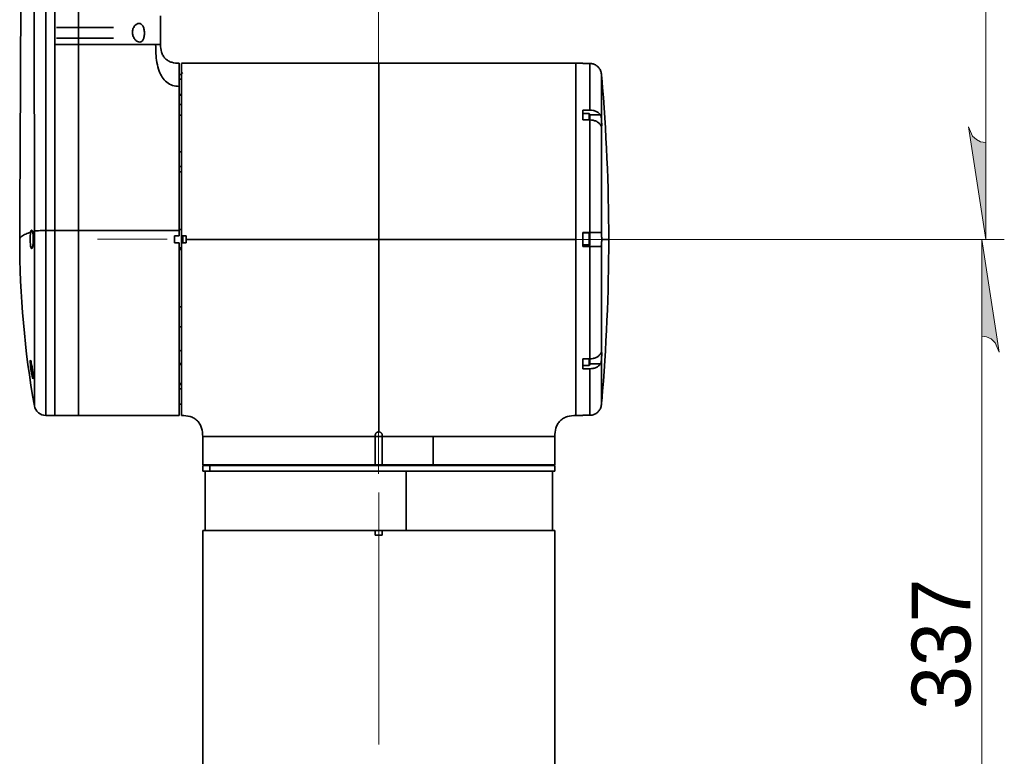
# Model space of a CAD drawing. Header units: millimetres. Extents: x 5 to 419, y 1 to 291.
# Tile 11 of 25: x 184 to 236, y 106 to 145. Entities that reach past the tile are written whole.
import ezdxf

# ---------------------------------------------------------------- set-up
doc = ezdxf.new("R2010")
doc.units = ezdxf.units.MM

# ---------------------------------------------------------------- blocks, each defined once
blk = doc.blocks.new('A$C64CD199E')
at = {"color": 7, "linetype": 'Continuous', "lineweight": 35}
for p, q in [((0.781, 42.564), (0.752, 98.583)), ((1.875, 90.805), (1.875, 52.496)), ((3.125, 52.496), (3.125, 90.805)), ((7.5, 52.496), (7.5, 54.017)), ((5, 53.402), (1.956, 53.402)), ((3.125, 52.496), (1.875, 52.496)), ((1.875, 52.496), (1.875, 42.59)), ((1.875, 42.59), (1.875, 52.495)), ((5, 52.839), (1.956, 52.839)), ((19.124, 51.496), (8.625, 51.496)), ((29.623, 51.496), (19.124, 51.496)), ((29.623, 32.747), (29.623, 51.496)), ((29.998, 51.496), (29.623, 51.496)), ((29.998, 51.496), (29.998, 51.488)), ((29.998, 51.488), (30.362, 51.488)), ((30.362, 49.01), (30.362, 51.488)), ((8.612, 50.902), (8.5, 50.902)), ((8.612, 50.661), (8.612, 50.902)), ((30.984, 48.567), (30.984, 50.92)), ((8.5, 50.661), (8.612, 50.661)), ((8.612, 49.84), (8.612, 50.661)), ((8.5, 49.84), (8.612, 49.84)), ((8.612, 49.797), (8.5, 49.797)), ((8.612, 49.295), (8.612, 49.797)), ((8.5, 49.295), (8.612, 49.295)), ((8.612, 48.734), (8.612, 49.295)), ((30.362, 49.01), (29.998, 49.01)), ((29.998, 49.01), (29.998, 48.48)), ((30.335, 48.829), (29.998, 48.829)), ((30.373, 48.791), (30.335, 48.829)), ((30.335, 48.48), (30.335, 48.829)), ((30.373, 48.791), (30.373, 48.478)), ((8.5, 48.734), (8.612, 48.734)), ((29.998, 48.48), (30.362, 48.48)), ((30.362, 42.496), (30.362, 48.48)), ((30.931, 48.75), (30.373, 48.75)), ((30.984, 42.438), (30.984, 48.119)), ((8.612, 46.777), (8.5, 46.777)), ((8.612, 46.006), (8.612, 46.777)), ((8.5, 46.006), (8.612, 46.006)), ((8.5, 45.715), (8.612, 45.715)), ((8.612, 45.715), (8.612, 46.006)), ((0.781, 42.564), (0.683, 42.536)), ((0.781, 33.263), (0.781, 42.564)), ((1.396, 42.59), (1.396, 32.747)), ((1.875, 42.59), (1.396, 42.59)), ((1.875, 32.747), (1.875, 42.59)), ((1.875, 42.59), (3.125, 42.59)), ((8.612, 42.653), (8.5, 42.653)), ((8.612, 41.677), (8.612, 42.653)), ((30.362, 42.496), (29.998, 42.496)), ((29.998, 42.496), (29.998, 41.747)), ((8.25, 42.309), (8.5, 42.309)), ((8.625, 42.309), (8.875, 42.309)), ((8.625, 34.49), (8.625, 42.265)), ((8.687, 41.934), (8.687, 42.309)), ((8.875, 42.309), (8.875, 42.122)), ((8.875, 42.122), (8.875, 41.934)), ((30.335, 42.465), (29.998, 42.465)), ((30.373, 42.428), (30.335, 42.465)), ((30.335, 41.834), (30.335, 42.465)), ((30.373, 42.428), (30.373, 41.866)), ((31.373, 42.121), (31, 42.121)), ((8.5, 41.934), (8.25, 41.934)), ((8.5, 41.677), (8.612, 41.677)), ((8.5, 41.59), (8.612, 41.59)), ((8.5, 38.541), (8.5, 41.59)), ((8.612, 41.59), (8.612, 41.677)), ((8.875, 41.934), (8.624, 41.934)), ((30.335, 41.834), (29.998, 41.834)), ((29.998, 41.778), (30.335, 41.778)), ((29.998, 41.747), (30.362, 41.747)), ((30.373, 41.866), (30.335, 41.834)), ((30.335, 41.778), (30.335, 41.834)), ((30.335, 41.778), (30.373, 41.815)), ((30.362, 35.763), (30.362, 41.747)), ((30.373, 41.866), (30.373, 41.815)), ((30.984, 36.124), (30.984, 41.805)), ((8.612, 38.528), (8.5, 38.528)), ((8.612, 37.466), (8.612, 38.528)), ((8.5, 37.466), (8.612, 37.466)), ((8.5, 37.466), (8.612, 37.466)), ((8.5, 36.222), (8.5, 37.461)), ((8.612, 37.466), (8.612, 37.466)), ((8.5, 36.231), (8.625, 36.168)), ((8.5, 35.509), (8.5, 36.222)), ((29.623, 35.946), (29.622, 35.946)), ((29.622, 35.942), (29.623, 35.942)), ((30.362, 35.763), (29.998, 35.763)), ((29.998, 35.763), (29.998, 35.233)), ((30.335, 35.414), (30.335, 35.763)), ((30.373, 35.764), (30.373, 35.452)), ((30.99, 36.133), (30.984, 36.124)), ((30.984, 33.323), (30.984, 35.676)), ((8.612, 35.509), (8.5, 35.509)), ((8.5, 35.451), (8.612, 35.451)), ((8.612, 35.451), (8.612, 35.509)), ((8.612, 34.446), (8.612, 35.451)), ((29.623, 35.571), (29.623, 35.571)), ((29.998, 35.414), (30.335, 35.414)), ((29.998, 35.233), (30.362, 35.233)), ((30.335, 35.414), (30.373, 35.452)), ((30.362, 32.755), (30.362, 35.233)), ((30.931, 35.493), (30.373, 35.493)), ((8.5, 34.446), (8.612, 34.446)), ((8.612, 34.403), (8.5, 34.403)), ((8.5, 34.163), (8.612, 34.163)), ((8.612, 34.163), (8.612, 34.403)), ((8.612, 33.341), (8.612, 34.163)), ((8.625, 33.31), (8.625, 34.49)), ((8.5, 33.341), (8.612, 33.341)), ((8.625, 33.185), (8.625, 33.31)), ((29.623, 33.31), (29.623, 33.31)), ((1.396, 32.747), (1.875, 32.747)), ((1.875, 32.747), (3.125, 32.747)), ((3.125, 32.747), (8.5, 32.747)), ((29.998, 32.747), (29.623, 32.747)), ((30.362, 32.755), (29.998, 32.755)), ((29.998, 32.755), (29.998, 32.747)), ((9.749, 31.622), (9.749, 30.122)), ((9.749, 31.622), (18.936, 31.622)), ((18.936, 31.622), (18.936, 31.685)), ((19.311, 31.622), (18.936, 31.622)), ((18.936, 31.622), (18.936, 30.122)), ((19.311, 31.685), (19.311, 31.622)), ((19.311, 30.122), (19.311, 31.622)), ((19.311, 31.622), (22.02, 31.622)), ((20.723, 31.624), (20.723, 31.622)), ((22.02, 30.122), (22.02, 31.622)), ((22.02, 31.622), (28.498, 31.622)), ((28.498, 30.122), (28.498, 31.622)), ((18.936, 30.122), (9.749, 30.122)), ((9.749, 30.085), (9.749, 29.773)), ((10.123, 30.085), (9.749, 30.085)), ((10.123, 30.085), (10.123, 29.773)), ((28.498, 30.085), (10.123, 30.085)), ((10.84, 30.085), (10.84, 30.122)), ((11.483, 30.085), (11.483, 30.122)), ((12.396, 30.085), (12.396, 30.122)), ((12.667, 30.085), (12.667, 30.122)), ((13.624, 30.122), (13.624, 30.085)), ((13.647, 30.085), (13.647, 30.122)), ((13.956, 30.085), (13.956, 30.122)), ((14.877, 30.085), (14.877, 30.122)), ((15.49, 30.085), (15.49, 30.122)), ((18.275, 30.085), (18.275, 30.122)), ((18.936, 30.122), (19.311, 30.122)), ((19.045, 30.085), (19.045, 30.122)), ((22.02, 30.122), (19.311, 30.122)), ((19.894, 30.085), (19.894, 30.122)), ((19.972, 30.085), (19.972, 30.122)), ((20.823, 30.122), (20.823, 30.085)), ((28.498, 30.122), (22.02, 30.122)), ((22.741, 30.085), (22.741, 30.122)), ((23.227, 30.085), (23.227, 30.122)), ((24.165, 30.085), (24.165, 30.122)), ((24.617, 30.085), (24.617, 30.122)), ((24.623, 30.085), (24.623, 30.122)), ((25.58, 30.085), (25.58, 30.122)), ((25.629, 30.085), (25.629, 30.122)), ((25.747, 30.085), (25.747, 30.122)), ((26.612, 30.085), (26.612, 30.122)), ((27.359, 30.085), (27.359, 30.122)), ((27.407, 30.085), (27.407, 30.122)), ((28.498, 29.773), (28.498, 30.085)), ((10.123, 29.773), (9.749, 29.773)), ((9.874, 29.773), (9.874, 26.623)), ((28.498, 29.773), (10.123, 29.773)), ((20.582, 26.623), (20.582, 29.773)), ((28.373, 26.623), (28.373, 29.773)), ((9.749, 26.623), (18.936, 26.623)), ((9.749, 1.25), (9.749, 26.623)), ((19.311, 26.623), (18.936, 26.623)), ((18.936, 26.373), (18.936, 26.623)), ((19.311, 26.373), (18.936, 26.373)), ((19.311, 26.623), (19.311, 26.373)), ((19.311, 26.623), (28.498, 26.623)), ((28.498, 1.25), (28.498, 26.623))]:
    blk.add_line(p, q, dxfattribs=at)
at = {"color": 7, "linetype": 'Continuous', "lineweight": 35, "flags": 128}
for points in [[(8.625, 50.654), (8.624, 50.656), (8.624, 50.657), (8.622, 50.658), (8.621, 50.659), (8.619, 50.66), (8.617, 50.661), (8.615, 50.661), (8.612, 50.661)], [(8.625, 46.012), (8.624, 46.011), (8.624, 46.01), (8.622, 46.009), (8.621, 46.008), (8.619, 46.007), (8.617, 46.007), (8.615, 46.006), (8.612, 46.006)], [(3.125, 42.59), (5.812, 42.59), (8.5, 42.59)], [(19.124, 42.121), (16.561, 42.122), (13.999, 42.122), (11.437, 42.122), (8.875, 42.122)], [(29.623, 42.121), (26.998, 42.122), (24.373, 42.122), (21.748, 42.122), (19.124, 42.121)], [(19.124, 42.121), (19.124, 40.968), (19.124, 39.752), (19.124, 38.536), (19.124, 38.016), (19.124, 37.489), (19.124, 36.899), (19.124, 36.388), (19.124, 35.995), (19.124, 35.602), (19.124, 35.209), (19.124, 34.828), (19.124, 34.564), (19.124, 34.171), (19.124, 33.384), (19.124, 32.671), (19.124, 31.872)], [(8.625, 34.156), (8.624, 34.157), (8.624, 34.158), (8.622, 34.16), (8.621, 34.161), (8.619, 34.162), (8.617, 34.162), (8.615, 34.163), (8.612, 34.163)]]:
    blk.add_lwpolyline(points, dxfattribs=at)
at = {"color": 7, "linetype": 'Continuous', "lineweight": 35}
for centre, radius, start, end in [((3.762, 53.371), 0.0125, 90, 180), ((3.762, 52.871), 0.0125, 180, 270), ((8.612, 50.889), 0.0125, 0, 90), ((8.687, 50.933), 0.0625, 90, 180), ((-68.619, 42.121), 99.992, 0, 4.94793), ((8.612, 49.852), 0.0125, 270, 0), ((8.612, 49.784), 0.0125, 0, 90), ((8.615, 49.237), 0.0574, 80.5976, 93.1091), ((8.612, 48.747), 0.0125, 270, 0), ((8.612, 46.765), 0.0125, 0, 90), ((8.612, 45.727), 0.0125, 270, 0), ((8.612, 42.64), 0.0125, 0, 90), ((50.657, 42.121), 50.656, 180.0001, 190.0714), ((-68.619, 42.121), 99.992, 355.05209, 0), ((8.612, 38.516), 0.0125, 0, 90), ((8.612, 37.479), 0.0125, 269.9567, 359.9566), ((8.612, 37.478), 0.0125, 270, 0), ((8.612, 35.496), 0.0125, 0, 90), ((8.612, 34.459), 0.0125, 270, 0), ((8.612, 34.391), 0.0125, 0, 90), ((1.396, 33.372), 0.625, 190.0714, 270), ((8.612, 33.353), 0.0125, 270, 0)]:
    blk.add_arc(centre, radius, start, end, dxfattribs=at)
for points, knots in [([(1.358, 98.6), (1.372, 88.145), (1.398, 69.475), (1.397, 50.805), (1.396, 42.59)], [0, 0, 0, 0, 0.56, 1, 1, 1, 1]), ([(0.002, 98.367), (0.022, 92.204), (0.065, 79.691), (0.097, 60.943), (0.032, 48.358), (0, 42.121)], [0, 0, 0, 0, 0.328731, 0.6673789, 1, 1, 1, 1]), ([(6.39, 52.621), (6.351, 52.627), (6.272, 52.641), (6.151, 52.742), (6.063, 52.874), (6.017, 53.007), (6.001, 53.115), (6.005, 53.225), (6.03, 53.326), (6.071, 53.416), (6.137, 53.514), (6.238, 53.601), (6.318, 53.614), (6.358, 53.621)], [0, 0, 0, 0, 0.12436, 0.248958, 0.373746, 0.438986, 0.499162, 0.560375, 0.624613, 0.68309, 0.750137, 0.875104, 1, 1, 1, 1]), ([(6.358, 53.621), (6.395, 53.615), (6.468, 53.603), (6.545, 53.516), (6.592, 53.418), (6.619, 53.33), (6.637, 53.232), (6.646, 53.127), (6.644, 53.022), (6.632, 52.922), (6.609, 52.831), (6.568, 52.729), (6.498, 52.639), (6.426, 52.627), (6.39, 52.621)], [0, 0, 0, 0, 0.1245013, 0.2488049, 0.3124787, 0.3736646, 0.4366962, 0.4987369, 0.5612304, 0.6242584, 0.6859831, 0.7497531, 0.8746232, 1, 1, 1, 1]), ([(3.125, 52.496), (3.125, 51.67), (3.124, 50.019), (3.124, 47.818), (3.124, 45.892), (3.124, 44.241), (3.125, 43.14), (3.125, 42.59)], [0, 0, 0, 0, 0.250024, 0.500022, 0.666689, 0.833357, 1, 1, 1, 1]), ([(7.241, 52.496), (7.192, 52.496), (7.094, 52.496), (6.887, 52.496), (6.647, 52.496), (6.389, 52.496), (6.097, 52.496), (5.784, 52.496), (5.466, 52.496), (5.117, 52.496), (4.7, 52.496), (4.217, 52.496), (3.674, 52.496), (3.308, 52.496), (3.125, 52.496)], [0, 0, 0, 0, 0.125079, 0.249986, 0.333195, 0.41634, 0.499473, 0.561873, 0.624325, 0.686846, 0.749425, 0.832903, 0.916438, 1, 1, 1, 1]), ([(7.241, 52.496), (7.244, 52.336), (7.249, 52.017), (7.3, 51.54), (7.407, 51.112), (7.582, 50.75), (7.817, 50.475), (8.139, 50.292), (8.379, 50.277), (8.5, 50.269)], [0, 0, 0, 0, 0.167044, 0.334011, 0.500827, 0.625891, 0.750698, 0.875246, 1, 1, 1, 1]), ([(7.5, 52.496), (7.495, 52.496), (7.488, 52.496), (7.399, 52.496), (7.294, 52.496), (7.241, 52.496)], [0, 0, 0, 0, 0.500019, 0.750026, 1, 1, 1, 1]), ([(8.5, 51.496), (8.364, 51.504), (8.161, 51.515), (7.911, 51.622), (7.748, 51.744), (7.626, 51.906), (7.52, 52.157), (7.508, 52.36), (7.5, 52.496)], [0, 0, 0, 0, 0.24996, 0.37493, 0.499816, 0.624602, 0.749578, 1, 1, 1, 1]), ([(8.5, 51.496), (8.5, 51.481), (8.5, 51.451), (8.5, 51.206), (8.5, 50.83), (8.5, 50.456), (8.5, 50.269)], [0, 0, 0, 0, 0.249911, 0.499965, 0.749998, 1, 1, 1, 1]), ([(8.625, 51.491), (8.625, 51.482), (8.625, 51.463), (8.625, 51.259), (8.625, 50.937), (8.625, 50.523), (8.625, 50.06), (8.625, 49.509), (8.625, 48.877), (8.625, 48.173), (8.625, 47.409), (8.625, 46.598), (8.625, 45.663), (8.625, 44.61), (8.625, 43.455), (8.625, 42.686), (8.625, 42.309)], [0, 0, 0, 0, 0.070533, 0.150828, 0.234048, 0.298068, 0.36314, 0.428951, 0.495168, 0.561444, 0.627432, 0.692791, 0.757203, 0.841084, 0.922172, 1, 1, 1, 1]), ([(19.124, 51.496), (19.124, 51.483), (19.124, 51.456), (19.124, 51.232), (19.124, 50.892), (19.124, 50.46), (19.124, 49.98), (19.124, 49.411), (19.124, 48.762), (19.124, 48.042), (19.124, 47.263), (19.124, 46.439), (19.124, 45.492), (19.124, 44.429), (19.124, 43.269), (19.124, 42.498), (19.124, 42.121)], [0, 0, 0, 0, 0.0768052, 0.1569393, 0.2399515, 0.3037753, 0.368607, 0.4341283, 0.5, 0.5658717, 0.631393, 0.6962247, 0.7600485, 0.8430607, 0.9231948, 1, 1, 1, 1]), ([(29.623, 42.121), (29.623, 42.498), (29.623, 43.269), (29.623, 44.429), (29.623, 45.492), (29.623, 46.439), (29.623, 47.263), (29.623, 48.042), (29.623, 48.762), (29.623, 49.411), (29.623, 49.98), (29.623, 50.46), (29.623, 50.892), (29.623, 51.232), (29.623, 51.456), (29.623, 51.483), (29.623, 51.496)], [0, 0, 0, 0, 0.076805, 0.156939, 0.239951, 0.303775, 0.368607, 0.434128, 0.5, 0.565872, 0.631393, 0.696225, 0.760049, 0.843061, 0.923195, 1, 1, 1, 1]), ([(30.362, 51.488), (30.421, 51.483), (30.541, 51.473), (30.705, 51.395), (30.844, 51.278), (30.902, 51.173), (30.931, 51.121)], [0, 0, 0, 0, 0.24986, 0.499673, 0.749757, 1, 1, 1, 1]), ([(30.931, 51.121), (30.945, 51.086), (30.972, 51.018), (30.98, 50.953), (30.984, 50.92)], [0, 0, 0, 0, 0.4996313, 1, 1, 1, 1]), ([(30.984, 50.92), (30.987, 50.894), (30.991, 50.843), (30.996, 50.788), (30.999, 50.753), (31, 50.743), (31, 50.749), (30.998, 50.767), (30.998, 50.772)], [0, 0, 0, 0, 0.192297, 0.369873, 0.556815, 0.739695, 0.922623, 1, 1, 1, 1]), ([(8.5, 50.269), (8.5, 50.137), (8.5, 49.872), (8.5, 49.407), (8.5, 48.804), (8.5, 48.026), (8.5, 47.157), (8.5, 46.345), (8.5, 45.619), (8.5, 44.754), (8.5, 43.744), (8.5, 42.975), (8.5, 42.59)], [0, 0, 0, 0, 0.0821086, 0.1639394, 0.2460511, 0.3730199, 0.4999956, 0.584775, 0.66925, 0.7540358, 0.8770161, 1, 1, 1, 1]), ([(30.931, 48.75), (30.902, 48.787), (30.844, 48.861), (30.705, 48.944), (30.541, 48.999), (30.422, 49.006), (30.362, 49.01)], [0, 0, 0, 0, 0.24952, 0.499306, 0.749243, 1, 1, 1, 1]), ([(30.362, 48.48), (30.421, 48.476), (30.541, 48.469), (30.704, 48.414), (30.844, 48.331), (30.902, 48.257), (30.931, 48.22)], [0, 0, 0, 0, 0.249516, 0.4993, 0.749236, 1, 1, 1, 1]), ([(30.984, 48.567), (30.98, 48.602), (30.972, 48.672), (30.945, 48.724), (30.931, 48.75)], [0, 0, 0, 0, 0.499262, 1, 1, 1, 1]), ([(30.984, 48.119), (30.987, 48.114), (30.991, 48.105), (30.996, 48.122), (30.999, 48.159), (31, 48.217), (30.999, 48.292), (30.996, 48.378), (30.991, 48.472), (30.987, 48.535), (30.984, 48.567)], [0, 0, 0, 0, 0.129967, 0.249984, 0.376331, 0.499934, 0.623568, 0.749963, 0.87, 1, 1, 1, 1]), ([(30.931, 48.22), (30.945, 48.197), (30.972, 48.152), (30.98, 48.13), (30.984, 48.119)], [0, 0, 0, 0, 0.4996318, 1, 1, 1, 1]), ([(0.587, 42.506), (0.542, 42.491), (0.444, 42.458), (0.313, 42.404), (0.19, 42.344), (0.089, 42.276), (0.015, 42.201), (0.005, 42.149), (0, 42.121)], [0, 0, 0, 0, 0.120441, 0.259372, 0.416794, 0.592706, 0.787109, 1, 1, 1, 1]), ([(0.638, 41.622), (0.63, 41.626), (0.614, 41.635), (0.592, 41.705), (0.574, 41.811), (0.562, 41.947), (0.557, 42.099), (0.56, 42.254), (0.57, 42.398), (0.581, 42.47), (0.587, 42.506)], [0, 0, 0, 0, 0.125009, 0.249926, 0.374804, 0.499759, 0.624771, 0.749822, 0.874902, 1, 1, 1, 1]), ([(0.587, 42.506), (0.595, 42.539), (0.61, 42.606), (0.629, 42.616), (0.638, 42.621)], [0, 0, 0, 0, 0.50002, 1, 1, 1, 1]), ([(0.638, 42.621), (0.646, 42.618), (0.662, 42.61), (0.676, 42.561), (0.683, 42.536)], [0, 0, 0, 0, 0.499866, 1, 1, 1, 1]), ([(0.683, 42.536), (0.69, 42.502), (0.703, 42.435), (0.715, 42.291), (0.72, 42.132), (0.716, 41.972), (0.705, 41.826), (0.687, 41.712), (0.664, 41.636), (0.647, 41.626), (0.638, 41.622)], [0, 0, 0, 0, 0.12493, 0.249839, 0.374745, 0.499663, 0.624593, 0.750055, 0.875026, 1, 1, 1, 1]), ([(1.875, 42.59), (1.875, 42.191), (1.875, 41.386), (1.875, 40.18), (1.875, 38.997), (1.875, 37.866), (1.875, 36.815), (1.875, 35.865), (1.875, 35.042), (1.875, 34.344), (1.875, 33.77), (1.875, 33.313), (1.875, 32.987), (1.875, 32.785), (1.875, 32.76), (1.875, 32.747)], [0, 0, 0, 0, 0.078741, 0.158907, 0.239849, 0.320878, 0.401302, 0.480457, 0.558873, 0.632049, 0.706065, 0.780397, 0.85451, 0.927876, 1, 1, 1, 1]), ([(3.125, 42.59), (3.125, 42.279), (3.125, 41.653), (3.125, 40.71), (3.125, 39.773), (3.125, 38.856), (3.125, 37.973), (3.125, 37.137), (3.125, 36.361), (3.125, 35.65), (3.125, 35.003), (3.125, 34.422), (3.125, 33.915), (3.125, 33.491), (3.125, 33.158), (3.125, 32.921), (3.125, 32.774), (3.125, 32.756), (3.125, 32.747)], [0, 0, 0, 0, 0.061376, 0.123705, 0.186687, 0.25, 0.313313, 0.376295, 0.438624, 0.5, 0.561376, 0.623705, 0.686687, 0.75, 0.813313, 0.876295, 0.938624, 1, 1, 1, 1]), ([(8.5, 42.59), (8.5, 42.538), (8.5, 42.444), (8.5, 42.35), (8.5, 42.309)], [0, 0, 0, 0, 0.559269, 1, 1, 1, 1]), ([(30.931, 42.496), (30.902, 42.496), (30.844, 42.496), (30.705, 42.496), (30.541, 42.496), (30.421, 42.496), (30.362, 42.496)], [0, 0, 0, 0, 0.249982, 0.500053, 0.750097, 1, 1, 1, 1]), ([(30.984, 42.438), (30.98, 42.455), (30.972, 42.49), (30.945, 42.494), (30.931, 42.496)], [0, 0, 0, 0, 0.499261, 1, 1, 1, 1]), ([(8.25, 41.934), (8.25, 42.004), (8.25, 42.129), (8.25, 42.254), (8.25, 42.309)], [0, 0, 0, 0, 0.5608844, 1, 1, 1, 1]), ([(29.623, 32.748), (29.623, 32.75), (29.623, 32.753), (29.623, 32.794), (29.623, 32.858), (29.623, 32.951), (29.623, 33.073), (29.623, 33.223), (29.623, 33.45), (29.623, 33.784), (29.623, 34.265), (29.623, 34.832), (29.623, 35.48), (29.622, 36.194), (29.622, 36.88), (29.622, 37.513), (29.623, 38.08), (29.623, 38.657), (29.623, 39.239), (29.623, 39.822), (29.623, 40.406), (29.623, 40.976), (29.624, 41.546), (29.623, 41.924), (29.623, 42.121)], [0, 0, 0, 0, 0.032301, 0.065733, 0.099548, 0.134189, 0.169455, 0.204695, 0.240015, 0.304324, 0.368634, 0.434295, 0.49999, 0.565304, 0.629949, 0.673025, 0.716307, 0.759997, 0.801181, 0.84229, 0.883497, 0.922971, 0.959684, 1, 1, 1, 1]), ([(31, 42.121), (31, 42.153), (30.999, 42.216), (30.996, 42.303), (30.991, 42.381), (30.987, 42.419), (30.984, 42.438)], [0, 0, 0, 0, 0.2472389, 0.4999908, 0.7400353, 1, 1, 1, 1]), ([(30.984, 41.805), (30.987, 41.824), (30.991, 41.862), (30.996, 41.94), (30.999, 42.027), (31, 42.09), (31, 42.121)], [0, 0, 0, 0, 0.259968, 0.500033, 0.752765, 1, 1, 1, 1]), ([(8.5, 41.934), (8.5, 41.549), (8.5, 40.774), (8.5, 39.629), (8.5, 38.516), (8.5, 37.462), (8.5, 36.491), (8.5, 35.613), (8.5, 34.854), (8.5, 34.21), (8.5, 33.683), (8.5, 33.264), (8.5, 32.966), (8.5, 32.781), (8.5, 32.759), (8.5, 32.747)], [0, 0, 0, 0, 0.0795001, 0.1600537, 0.2410463, 0.3218433, 0.4018191, 0.4803882, 0.5590824, 0.6324405, 0.7064926, 0.7807573, 0.8547446, 0.9279756, 1, 1, 1, 1]), ([(8.624, 41.934), (8.624, 41.638), (8.624, 41.046), (8.625, 40.159), (8.625, 39.28), (8.624, 38.325), (8.626, 37.33), (8.625, 36.326), (8.624, 35.418), (8.626, 34.623), (8.625, 33.954), (8.624, 33.532), (8.625, 33.278), (8.625, 33.136), (8.625, 33.015), (8.625, 32.917), (8.625, 32.84), (8.625, 32.787), (8.625, 32.752), (8.625, 32.749), (8.625, 32.748)], [0, 0, 0, 0, 0.061088, 0.122252, 0.185288, 0.248614, 0.332216, 0.415219, 0.499027, 0.582721, 0.665723, 0.74944, 0.781097, 0.812684, 0.84427, 0.875938, 0.907238, 0.938437, 0.96924, 1, 1, 1, 1]), ([(30.362, 41.747), (30.421, 41.747), (30.541, 41.747), (30.705, 41.747), (30.844, 41.747), (30.902, 41.747), (30.931, 41.747)], [0, 0, 0, 0, 0.24986, 0.499673, 0.749757, 1, 1, 1, 1]), ([(30.931, 41.747), (30.945, 41.749), (30.972, 41.753), (30.98, 41.788), (30.984, 41.805)], [0, 0, 0, 0, 0.499631, 1, 1, 1, 1]), ([(0.708, 34.694), (0.701, 34.701), (0.689, 34.717), (0.66, 34.832), (0.628, 34.996), (0.598, 35.191), (0.574, 35.388), (0.559, 35.554), (0.557, 35.671), (0.565, 35.686), (0.569, 35.694)], [0, 0, 0, 0, 0.1249565, 0.2499482, 0.3749975, 0.5001191, 0.6251824, 0.7501422, 0.8750552, 1, 1, 1, 1]), ([(0.569, 35.694), (0.575, 35.686), (0.588, 35.671), (0.617, 35.556), (0.649, 35.392), (0.679, 35.197), (0.703, 35.001), (0.715, 34.86), (0.719, 34.776), (0.718, 34.712), (0.712, 34.701), (0.708, 34.694)], [0, 0, 0, 0, 0.124882, 0.249887, 0.37482, 0.499649, 0.624411, 0.749632, 0.812416, 0.875191, 1, 1, 1, 1]), ([(30.931, 36.023), (30.902, 35.986), (30.844, 35.912), (30.705, 35.83), (30.541, 35.774), (30.422, 35.767), (30.362, 35.763)], [0, 0, 0, 0, 0.24952, 0.499306, 0.749243, 1, 1, 1, 1]), ([(30.984, 36.124), (30.98, 36.113), (30.972, 36.091), (30.945, 36.046), (30.931, 36.023)], [0, 0, 0, 0, 0.499262, 1, 1, 1, 1]), ([(30.931, 35.493), (30.945, 35.519), (30.972, 35.57), (30.98, 35.641), (30.984, 35.676)], [0, 0, 0, 0, 0.499632, 1, 1, 1, 1]), ([(30.984, 35.676), (30.986, 35.705), (30.991, 35.76), (30.995, 35.844), (30.998, 35.923), (31, 35.994), (31, 36.054), (30.998, 36.098), (30.995, 36.127), (30.992, 36.131), (30.99, 36.133)], [0, 0, 0, 0, 0.129726, 0.250091, 0.376585, 0.499784, 0.624274, 0.749858, 0.871945, 1, 1, 1, 1]), ([(30.362, 35.233), (30.421, 35.237), (30.541, 35.244), (30.704, 35.299), (30.844, 35.382), (30.902, 35.456), (30.931, 35.493)], [0, 0, 0, 0, 0.2495156, 0.4993005, 0.7492361, 1, 1, 1, 1]), ([(30.931, 33.122), (30.902, 33.07), (30.844, 32.965), (30.705, 32.848), (30.541, 32.77), (30.421, 32.76), (30.362, 32.755)], [0, 0, 0, 0, 0.249982, 0.500053, 0.750097, 1, 1, 1, 1]), ([(30.984, 33.323), (30.98, 33.29), (30.972, 33.225), (30.945, 33.157), (30.931, 33.122)], [0, 0, 0, 0, 0.499261, 1, 1, 1, 1]), ([(31, 33.497), (31, 33.495), (30.999, 33.49), (30.996, 33.454), (30.991, 33.4), (30.987, 33.349), (30.984, 33.323)], [0, 0, 0, 0, 0.2472389, 0.4999908, 0.7400353, 1, 1, 1, 1]), ([(9.75, 31.622), (9.741, 31.775), (9.727, 32.005), (9.607, 32.287), (9.47, 32.468), (9.289, 32.605), (9.007, 32.725), (8.777, 32.739), (8.625, 32.748)], [0, 0, 0, 0, 0.249925, 0.378681, 0.500037, 0.621281, 0.750102, 1, 1, 1, 1]), ([(29.623, 32.748), (29.471, 32.739), (29.24, 32.725), (28.959, 32.605), (28.778, 32.468), (28.641, 32.287), (28.52, 32.005), (28.507, 31.775), (28.497, 31.622)], [0, 0, 0, 0, 0.249898, 0.378686, 0.499963, 0.621286, 0.750075, 1, 1, 1, 1]), ([(18.936, 31.622), (18.653, 31.622), (18.086, 31.622), (17.229, 31.622), (16.371, 31.622), (15.513, 31.622), (14.677, 31.622), (13.87, 31.622), (13.111, 31.622), (12.41, 31.622), (11.777, 31.622), (11.286, 31.622), (10.911, 31.622), (10.628, 31.622), (10.347, 31.622), (10.09, 31.622), (9.893, 31.622), (9.771, 31.622), (9.757, 31.622), (9.749, 31.622)], [0, 0, 0, 0, 0.058482, 0.117065, 0.178921, 0.240866, 0.305174, 0.36957, 0.435153, 0.500816, 0.56635, 0.631948, 0.674759, 0.717495, 0.760346, 0.821968, 0.883618, 0.941804, 1, 1, 1, 1]), ([(18.936, 31.685), (18.938, 31.705), (18.941, 31.739), (18.963, 31.784), (18.989, 31.818), (19.022, 31.844), (19.067, 31.867), (19.102, 31.87), (19.124, 31.872)], [0, 0, 0, 0, 0.207281, 0.343003, 0.499838, 0.64445, 0.776168, 1, 1, 1, 1]), ([(19.124, 31.872), (19.146, 31.87), (19.181, 31.867), (19.225, 31.844), (19.258, 31.818), (19.285, 31.784), (19.306, 31.739), (19.309, 31.705), (19.311, 31.685)], [0, 0, 0, 0, 0.223701, 0.355282, 0.49971, 0.656761, 0.792631, 1, 1, 1, 1]), ([(21.977, 31.622), (21.942, 31.622), (21.625, 31.622), (21.017, 31.622), (20.162, 31.622), (19.595, 31.622), (19.311, 31.622)], [0, 0, 0, 0, 0.041278, 0.372743, 0.686627, 1, 1, 1, 1]), ([(28.498, 31.622), (28.491, 31.622), (28.476, 31.622), (28.355, 31.622), (28.157, 31.622), (27.867, 31.622), (27.49, 31.622), (27.022, 31.622), (26.47, 31.622), (25.838, 31.622), (25.137, 31.622), (24.377, 31.622), (23.57, 31.622), (22.798, 31.622), (22.284, 31.622), (22.064, 31.622)], [0, 0, 0, 0, 0.072115, 0.144226, 0.220617, 0.296991, 0.376551, 0.45607, 0.537354, 0.618575, 0.69994, 0.781223, 0.861017, 0.940718, 1, 1, 1, 1])]:
    blk.add_open_spline(points, degree=3, knots=knots, dxfattribs=at)
blk.add_open_spline([(0.781, 42.564), (0.801, 42.568), (0.841, 42.575), (0.987, 42.583), (1.178, 42.589), (1.323, 42.59), (1.396, 42.59)], degree=3, dxfattribs=at)

msp = doc.modelspace()

# ---------------------------------------------------------------- hatches: boundary and pattern name
at = {"true_color": 0x808080}
h = msp.add_hatch(color=8, dxfattribs=at)
h.paths.add_polyline_path([(234.35, 139.771), (234.456, 139.524), (234.562, 139.277), (234.774, 139.1), (234.985, 138.959), (235.268, 138.924), (235.268, 133.773)])
h.paths.add_polyline_path([(236.149, 184.009), (236.079, 184.291), (235.973, 184.538), (235.761, 184.714), (235.514, 184.856), (235.268, 184.891), (235.268, 190.041)])
h = msp.add_hatch(color=8, dxfattribs=at)
h.paths.add_polyline_path([(234.139, 97.649), (234.244, 97.402), (234.35, 97.155), (234.562, 96.943), (234.809, 96.838), (235.056, 96.802), (235.056, 91.652)])
h.paths.add_polyline_path([(235.973, 127.776), (235.867, 128.023), (235.761, 128.27), (235.55, 128.482), (235.303, 128.588), (235.056, 128.623), (235.056, 133.773)])

# ---------------------------------------------------------------- linework, layer by layer
at = {"color": 8, "lineweight": 0, "true_color": 0x808080}
for points in [[(235.268, 133.773), (235.268, 190.041)], [(202.918, 121.285), (202.918, 168.839)], [(200.201, 133.773), (236.255, 133.773)], [(200.201, 133.773), (236.044, 133.773)], [(235.056, 91.652), (235.056, 133.773)]]:
    msp.add_lwpolyline(points, dxfattribs=at)
for points in [[(234.35, 139.771), (234.456, 139.524), (234.562, 139.277), (234.774, 139.1), (234.985, 138.959), (235.268, 138.924), (235.268, 133.773)], [(235.973, 127.776), (235.867, 128.023), (235.761, 128.27), (235.55, 128.482), (235.303, 128.588), (235.056, 128.623), (235.056, 133.773)]]:
    msp.add_lwpolyline(points, close=True, dxfattribs=at)
at = {"color": 7, "lineweight": 0}
for points in [[(187.954, 133.793), (191.675, 133.793)], [(192.945, 133.793), (194.215, 133.793)], [(195.485, 133.793), (199.205, 133.793)], [(202.946, 120.293), (202.946, 106.885)]]:
    msp.add_lwpolyline(points, dxfattribs=at)

# ---------------------------------------------------------------- block references
msp.add_blockref('A$C64CD199E', (183.812, 91.652))

# ---------------------------------------------------------------- texts
at = {"color": 8, "true_color": 0x808080, "insert": (234.496, 107.558), "char_height": 3.13176, "attachment_point": 7, "rotation": 90}
msp.add_mtext('{\\fCenturyGothic|b0|i0|c0; 337 }', dxfattribs=at)

doc.saveas('drawing.dxf')
